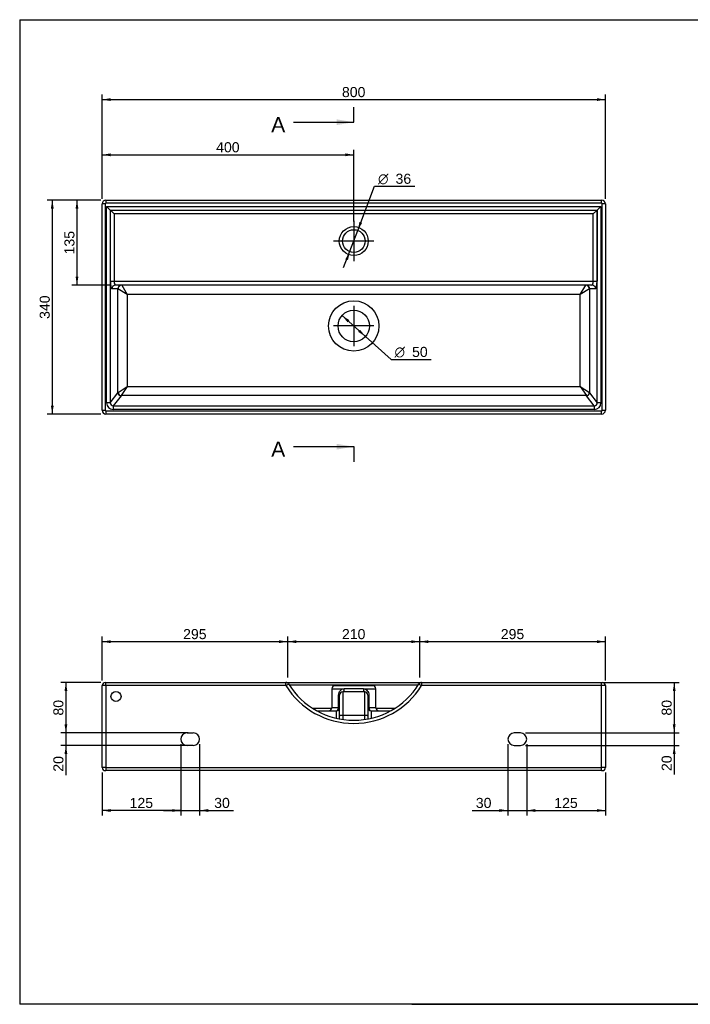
# Model space of a CAD drawing. Header units: millimetres. Extents: x 11 to 285, y 7 to 203.
# Tile 1 of 2: x 11 to 144, y 7 to 203. Entities that reach past the tile are written whole.
import ezdxf
from ezdxf.enums import TextEntityAlignment as Align
from ezdxf.lldxf.tags import DXFTag

# ---------------------------------------------------------------- set-up
doc = ezdxf.new("R2010")
doc.units = ezdxf.units.MM
for name, color, linetype in [('1', 7, 'Continuous'), ('Default', 7, 'Continuous'), ('Predefinito', 7, 'Continuous'), ('TEOREMAR_80X35', 7, 'Continuous')]:
    doc.layers.add(name, color=color, linetype=linetype)
doc.styles.add('SEACAD_Arial', font='arial.ttf')
doc.styles.add('SEACAD_Solid_Edge_ANSI1_Symbols', font='semeca1.ttf')
tags = doc.linetypes.add('CENTER2', pattern=[28.575, 19.05, -3.175, 3.175, -3.175]).pattern_tags.tags
tags[10:11] = [DXFTag(74, 4), DXFTag(75, 0), DXFTag(340, '0'), DXFTag(46, 0.0), DXFTag(50, 0.0), DXFTag(44, 0.0), DXFTag(45, 0.0)]
tags[8:9] = [DXFTag(74, 4), DXFTag(75, 0), DXFTag(340, '0'), DXFTag(46, 0.0), DXFTag(50, 0.0), DXFTag(44, 0.0), DXFTag(45, 0.0)]
tags[6:7] = [DXFTag(74, 4), DXFTag(75, 0), DXFTag(340, '0'), DXFTag(46, 0.0), DXFTag(50, 0.0), DXFTag(44, 0.0), DXFTag(45, 0.0)]
tags[4:5] = [DXFTag(74, 4), DXFTag(75, 0), DXFTag(340, '0'), DXFTag(46, 0.0), DXFTag(50, 0.0), DXFTag(44, 0.0), DXFTag(45, 0.0)]
doc.dimstyles.new('ISO_PALLINATURA', dxfattribs={"dimtxt": 2, "dimasz": 1.7, "dimexe": 1, "dimexo": 1, "dimgap": 1, "dimtad": 1, "dimlfac": 8, "dimtxsty": 'SEACAD_Arial', "dimblk1": '_SE_FILLED', "dimblk2": '_SE_FILLED', "dimsah": 1, "dimcen": 1, "dimadec": 0, "dimazin": 0, "dimtfac": 1, "dimtmove": 0, "dimatfit": 3, "dimfxl": 1, "dimtolj": 1, "dimarcsym": 0})

# ---------------------------------------------------------------- blocks, each defined once
blk = doc.blocks.new('SEANNOT_GROUP')
at = {"layer": 'Default', "color": 7, "linetype": 'CENTER2'}
for p, q in [((77.24, 146.01), (77.24, 138.01)), ((81.24, 142.01), (73.24, 142.01))]:
    blk.add_line(p, q, dxfattribs=at)
blk = doc.blocks.new('SEANNOT_GROUP1')
at = {"layer": 'Default', "color": 7, "linetype": 'CENTER2'}
for p, q in [((77.24, 162.88), (77.24, 154.88)), ((81.24, 158.88), (73.24, 158.88))]:
    blk.add_line(p, q, dxfattribs=at)
blk = doc.blocks.new('SE')
at = {"layer": 'TEOREMAR_80X35', "color": 7, "linetype": 'Continuous'}
for p, q in [((27.24, 125.26), (27.24, 166.26)), ((27.86, 166.26), (27.24, 166.26)), ((27.86, 166.26), (27.86, 125.26)), ((27.99, 167.01), (126.49, 167.01)), ((27.99, 167.01), (27.99, 166.38)), ((126.49, 166.38), (27.99, 166.38)), ((126.49, 166.38), (126.49, 167.01)), ((126.61, 125.26), (126.61, 166.26)), ((127.24, 166.26), (126.61, 166.26)), ((127.24, 166.26), (127.24, 125.26)), ((28.11, 126.77), (28.11, 165.76)), ((28.11, 165.76), (126.36, 165.76)), ((28.11, 165.76), (28.85, 165.02)), ((28.85, 165.02), (28.85, 126.77)), ((28.87, 165.01), (125.6, 165.01)), ((28.9, 150.88), (28.9, 165)), ((28.9, 165), (29.64, 164.26)), ((124.84, 164.26), (125.57, 165)), ((125.57, 165), (125.57, 150.88)), ((126.36, 165.76), (125.62, 165.02)), ((125.62, 126.77), (125.62, 165.02)), ((126.36, 165.76), (126.36, 126.77)), ((29.64, 164.26), (29.64, 150.88)), ((124.84, 164.26), (29.64, 164.26)), ((124.84, 150.88), (124.84, 164.26)), ((28.9, 150.88), (29.64, 150.88)), ((29.64, 150.88), (124.84, 150.88)), ((124.84, 150.88), (125.57, 150.88)), ((30.36, 149.38), (29.17, 149.38)), ((124.56, 150.13), (29.91, 150.13)), ((30.39, 128.76), (30.39, 149.37)), ((32.24, 148.26), (30.39, 149.37)), ((31.13, 150.1), (32.24, 148.26)), ((122.23, 148.26), (123.34, 150.1)), ((124.08, 149.37), (122.23, 148.26)), ((124.08, 149.37), (124.08, 128.76)), ((125.3, 149.38), (124.12, 149.38)), ((32.24, 148.26), (32.24, 129.99)), ((122.23, 148.26), (32.24, 148.26)), ((122.23, 129.99), (122.23, 148.26)), ((30.41, 128.78), (32.24, 129.99)), ((32.24, 129.99), (31.02, 128.17)), ((32.24, 129.99), (122.23, 129.99)), ((122.23, 129.99), (123.45, 128.17)), ((122.23, 129.99), (124.06, 128.78)), ((28.85, 126.77), (30.39, 128.76)), ((31.01, 128.15), (29.45, 126.15)), ((123.45, 128.17), (31.02, 128.17)), ((125.02, 126.15), (123.46, 128.15)), ((124.08, 128.76), (125.62, 126.77)), ((27.24, 125.26), (27.86, 125.26)), ((28.85, 126.77), (28.11, 126.77)), ((29.45, 126.15), (125.02, 126.15)), ((29.45, 126.15), (29.45, 125.42)), ((125.02, 125.42), (29.45, 125.42)), ((125.02, 126.15), (125.02, 125.42)), ((126.36, 126.77), (125.62, 126.77)), ((126.61, 125.26), (127.24, 125.26)), ((27.99, 125.13), (126.49, 125.13)), ((27.99, 125.13), (27.99, 124.51)), ((126.49, 124.51), (27.99, 124.51)), ((126.49, 124.51), (126.49, 125.13))]:
    blk.add_line(p, q, dxfattribs=at)
for centre, radius in [((77.24, 158.88), 2.88), ((77.24, 158.88), 2.25), ((77.24, 142.01), 5), ((77.24, 142.01), 3.12)]:
    blk.add_circle(centre, radius, dxfattribs=at)
for centre, radius, start, end in [((27.99, 166.26), 0.75, 90, 180), ((27.99, 166.26), 0.125, 90, 180), ((126.49, 166.26), 0.75, 0, 90), ((126.49, 166.26), 0.125, 0, 90), ((27.99, 125.26), 0.75, 180, 270), ((27.99, 125.26), 0.125, 180, 270), ((126.49, 125.26), 0.125, 270, 0), ((126.49, 125.26), 0.75, 270, 0)]:
    blk.add_arc(centre, radius, start, end, dxfattribs=at)
for centre, major_axis, ratio, start_param, end_param in [((28.87, 165.76), (0, -0.75), 0.182353, 6.102814, 6.283185), ((28.87, 164.26), (0, -0.75), 0.182353, 2.961222, 3.141593), ((125.6, 164.26), (0, 0.75), 0.182353, 0, 0.180371), ((125.6, 165.76), (0, 0.75), 0.182353, 3.141593, 3.321964), ((29.17, 150.88), (0, -1.5), 0.182353, 4.712389, 6.283185), ((29.91, 150.88), (0, -0.75), 0.364706, 4.712389, 6.283185), ((124.56, 150.88), (0, 0.75), 0.364706, 3.141593, 4.712389), ((125.3, 150.88), (0, 1.5), 0.182353, 3.141593, 4.712389), ((29.91, 149.38), (0, 0.75), 0.983777, 0, 1.570796), ((31.09, 149.38), (0, 0.75), 0.983777, 0, 1.570796), ((30.36, 148.26), (0, -1.12), 0.182353, 2.961222, 3.141593), ((31.13, 149.37), (0.53, 0.53), 0.968319, 0.801492, 2.3401), ((31.09, 148.26), (0, 1.88), 0.109412, 6.102814, 6.283185), ((123.38, 148.26), (0, -1.87), 0.109412, 3.141593, 3.321964), ((123.34, 149.37), (-0.53, 0.53), 0.968319, 3.943085, 5.481693), ((123.38, 149.38), (0, 0.75), 0.983777, 4.712389, 6.283185), ((124.12, 148.26), (0, 1.12), 0.182353, 0, 0.180371), ((124.56, 149.38), (0, -0.75), 0.983777, 1.570796, 3.141593), ((32.24, 128.71), (-1.87, 0), 0.156863, -0.231091, -0.180371), ((31.01, 128.76), (0.494, -0.383), 0.958435, 3.821562, 5.351258), ((31.02, 128.78), (-0.442, 0.442), 0.948847, 0.81164, 2.329953), ((32.24, 128.1), (-1.25, 0), 0.235294, -0.231091, -0.180371), ((123.45, 128.78), (0.442, 0.442), 0.948847, 3.953232, 5.471546), ((122.23, 128.1), (1.25, 0), 0.235294, 0.180371, 0.231091), ((123.46, 128.76), (0.494, 0.383), 0.958435, 4.07352, 5.603216), ((122.23, 128.71), (1.87, 0), 0.156863, 0.180371, 0.231091), ((29.51, 126.83), (0.88, 1.13), 0.958435, 2.250765, 3.780462), ((29.51, 126.83), (0.438, 0.566), 0.873144, 2.250765, 3.780462), ((124.96, 126.83), (-0.88, 1.13), 0.958435, 2.502724, 4.03242), ((124.96, 126.83), (-0.438, 0.566), 0.873144, 2.502724, 4.03242)]:
    blk.add_ellipse(centre, major_axis=major_axis, ratio=ratio, start_param=start_param, end_param=end_param, dxfattribs=at)
blk = doc.blocks.new('DMBLK145')
at = {"layer": 'Default', "linetype": 'Continuous'}
for points in [[(28.94, 187.26), (27.24, 186.97), (28.94, 186.69)], [(125.54, 187.26), (125.54, 186.69), (127.24, 186.97)]]:
    blk.add_hatch(color=7, dxfattribs=at).paths.add_polyline_path(points)
at = {"layer": 'Default', "color": 7, "linetype": 'Continuous'}
for p, q in [((27.24, 167.26), (27.24, 187.97)), ((127.24, 167.26), (127.24, 187.97)), ((27.24, 186.97), (127.24, 186.97))]:
    blk.add_line(p, q, dxfattribs=at)
at = {"layer": 'Default', "color": 7, "linetype": 'Continuous', "style": 'SEACAD_Arial'}
blk.add_text('800', height=2, dxfattribs=at).set_placement((74.89, 189.47), align=Align.TOP_LEFT)
blk = doc.blocks.new('_SE_FILLED')
at = {"color": 0}
blk.add_line((0, 0), (-1, 0), dxfattribs=at)
blk.add_solid([(0, 0), (-1, -0.1665), (-1, 0.1665), (0, 0)], dxfattribs=at)
blk = doc.blocks.new('DMBLK146')
at = {"layer": 'Default', "linetype": 'Continuous'}
for points in [[(17.05, 165.31), (17.62, 165.31), (17.33, 167.01)], [(17.05, 126.21), (17.33, 124.51), (17.62, 126.21)]]:
    blk.add_hatch(color=7, dxfattribs=at).paths.add_polyline_path(points)
at = {"layer": 'Default', "color": 7, "linetype": 'Continuous'}
for p, q in [((26.99, 167.01), (16.33, 167.01)), ((17.33, 167.01), (17.33, 124.51)), ((26.99, 124.51), (16.33, 124.51))]:
    blk.add_line(p, q, dxfattribs=at)
at = {"layer": 'Default', "color": 7, "linetype": 'Continuous', "style": 'SEACAD_Arial'}
blk.add_text('340', height=2, rotation=90, dxfattribs=at).set_placement((14.83, 143.41), align=Align.TOP_LEFT)
blk = doc.blocks.new('DMBLK147')
at = {"layer": 'Default', "linetype": 'Continuous'}
for points in [[(21.96, 165.31), (22.52, 165.31), (22.24, 167.01)], [(21.96, 151.83), (22.24, 150.13), (22.52, 151.83)]]:
    blk.add_hatch(color=7, dxfattribs=at).paths.add_polyline_path(points)
at = {"layer": 'Default', "color": 7, "linetype": 'Continuous'}
for p, q in [((26.99, 167.01), (21.24, 167.01)), ((22.24, 167.01), (22.24, 150.13)), ((28.91, 150.13), (21.24, 150.13))]:
    blk.add_line(p, q, dxfattribs=at)
at = {"layer": 'Default', "color": 7, "linetype": 'Continuous', "style": 'SEACAD_Arial'}
blk.add_text('135', height=2, rotation=90, dxfattribs=at).set_placement((19.74, 156.22), align=Align.TOP_LEFT)
blk = doc.blocks.new('DMBLK148')
at = {"layer": 'Default', "linetype": 'Continuous'}
for points in [[(78.37, 162.68), (78.03, 160.99), (78.9, 162.48)], [(75.57, 155.29), (76.1, 155.09), (76.44, 156.78)]]:
    blk.add_hatch(color=7, dxfattribs=at).paths.add_polyline_path(points)
at = {"layer": 'Default', "color": 7, "linetype": 'Continuous'}
for p, q in [((78.03, 160.99), (81.36, 169.75)), ((81.36, 169.75), (89.37, 169.75)), ((75.23, 153.6), (78.03, 160.99))]:
    blk.add_line(p, q, dxfattribs=at)
for s, style, p in [('O', 'SEACAD_Solid_Edge_ANSI1_Symbols', (82.06, 172.25)), ('36', 'SEACAD_Arial', (85.54, 172.25))]:
    blk.add_text(s, height=2, dxfattribs=dict(at, style=style)).set_placement(p, align=Align.TOP_LEFT)
blk = doc.blocks.new('DMBLK149')
at = {"layer": 'Default', "linetype": 'Continuous'}
for points in [[(76.37, 143.17), (74.91, 144.1), (75.99, 142.75)], [(78.49, 141.27), (78.11, 140.85), (79.56, 139.92)]]:
    blk.add_hatch(color=7, dxfattribs=at).paths.add_polyline_path(points)
at = {"layer": 'Default', "color": 7, "linetype": 'Continuous'}
for p, q in [((74.91, 144.1), (79.56, 139.92)), ((79.56, 139.92), (84.64, 135.36)), ((84.64, 135.36), (92.65, 135.36))]:
    blk.add_line(p, q, dxfattribs=at)
for s, style, p in [('O', 'SEACAD_Solid_Edge_ANSI1_Symbols', (85.34, 137.86)), ('50', 'SEACAD_Arial', (88.82, 137.86))]:
    blk.add_text(s, height=2, dxfattribs=dict(at, style=style)).set_placement(p, align=Align.TOP_LEFT)
blk = doc.blocks.new('DMBLK150')
at = {"layer": 'Default', "linetype": 'Continuous'}
for points in [[(28.94, 176.29), (27.24, 176.01), (28.94, 175.72)], [(75.54, 176.29), (75.54, 175.72), (77.24, 176.01)]]:
    blk.add_hatch(color=7, dxfattribs=at).paths.add_polyline_path(points)
at = {"layer": 'Default', "color": 7, "linetype": 'Continuous'}
for p, q in [((27.24, 167.26), (27.24, 177.01)), ((27.24, 176.01), (77.24, 176.01)), ((77.24, 162.76), (77.24, 177.01))]:
    blk.add_line(p, q, dxfattribs=at)
at = {"layer": 'Default', "color": 7, "linetype": 'Continuous', "style": 'SEACAD_Arial'}
blk.add_text('400', height=2, dxfattribs=at).set_placement((49.89, 178.51), align=Align.TOP_LEFT)
blk = doc.blocks.new('SE2')
at = {"color": 7, "linetype": 'Continuous', "style": 'SEACAD_Arial'}
blk.add_text('A', height=3, dxfattribs=at).set_placement((60.83, 183.49), align=Align.TOP_LEFT)
blk = doc.blocks.new('SE3')
at = {"color": 7, "linetype": 'Continuous', "style": 'SEACAD_Arial'}
blk.add_text('A', height=3, dxfattribs=at).set_placement((60.83, 119.04), align=Align.TOP_LEFT)
blk = doc.blocks.new('SEANNOT_GROUP5')
at = {"linetype": 'Continuous'}
blk.add_hatch(color=7, dxfattribs=at).paths.add_polyline_path([(73.84, 181.92), (77.24, 182.49), (73.84, 183.06)])
at = {"color": 7, "linetype": 'Continuous'}
blk.add_lwpolyline([(65.24, 182.49), (77.24, 182.49)], dxfattribs=at)
blk = doc.blocks.new('SEANNOT_GROUP6')
at = {"linetype": 'Continuous'}
blk.add_hatch(color=7, dxfattribs=at).paths.add_polyline_path([(73.84, 117.47), (77.24, 118.04), (73.84, 118.6)])
at = {"color": 7, "linetype": 'Continuous'}
blk.add_lwpolyline([(65.24, 118.04), (77.24, 118.04)], dxfattribs=at)
blk = doc.blocks.new('SE1')
at = {"layer": 'Default', "color": 7, "linetype": 'CENTER2'}
for p, q in [((77.24, 182.49), (77.24, 185.49)), ((77.24, 118.04), (77.24, 115.04))]:
    blk.add_line(p, q, dxfattribs=at)
at = {"layer": 'Default', "color": 7, "linetype": 'CENTER2', "const_width": 0.00035}
blk.add_lwpolyline([(77.24, 182.49), (77.24, 118.04)], dxfattribs=at)
at = {"layer": 'Default'}
for name in ['SE2', 'SEANNOT_GROUP5', 'SE3', 'SEANNOT_GROUP6']:
    blk.add_blockref(name, (0, 0), dxfattribs=at)
blk = doc.blocks.new('SE5')
at = {"layer": 'TEOREMAR_80X35', "color": 7, "linetype": 'Continuous'}
for p, q in [((27.24, 54.32), (27.24, 70.57)), ((27.99, 70.57), (27.24, 70.57)), ((27.86, 71.19), (27.99, 71.19)), ((27.99, 71.19), (63.76, 71.19)), ((27.99, 70.57), (27.99, 71.19)), ((27.99, 70.57), (27.99, 54.32)), ((63.76, 70.57), (27.99, 70.57)), ((63.76, 71.19), (90.71, 71.19)), ((63.76, 70.57), (63.76, 71.19)), ((63.76, 70.57), (64.29, 70.9)), ((90.04, 70.68), (64.43, 70.68)), ((73.49, 70.57), (80.99, 70.57)), ((90.18, 70.9), (90.71, 70.57)), ((90.71, 71.19), (126.49, 71.19)), ((90.71, 71.19), (90.71, 70.57)), ((126.49, 70.57), (90.71, 70.57)), ((126.49, 71.19), (126.61, 71.19)), ((126.49, 70.57), (126.49, 71.19)), ((126.49, 54.32), (126.49, 70.57)), ((127.24, 70.57), (126.49, 70.57)), ((127.24, 70.57), (127.24, 54.32)), ((72.86, 69.94), (75.32, 69.94)), ((72.86, 69.94), (72.86, 66.19)), ((74.23, 66.19), (74.23, 68.69)), ((74.42, 68.69), (74.23, 68.69)), ((74.42, 64.54), (74.42, 68.69)), ((79.42, 69.32), (75.05, 69.32)), ((75.05, 69.32), (75.05, 64.64)), ((79.15, 69.94), (75.32, 69.94)), ((79.15, 69.94), (81.61, 69.94)), ((79.42, 64.64), (79.42, 69.32)), ((80.05, 68.69), (80.05, 64.54)), ((80.05, 68.69), (80.24, 68.69)), ((80.24, 68.69), (80.24, 66.19)), ((81.61, 66.19), (81.61, 69.94)), ((69.04, 66.08), (72.85, 66.08)), ((69.91, 65.57), (73.8, 65.57)), ((74.23, 66.19), (72.86, 66.19)), ((73.8, 64.09), (73.8, 65.57)), ((74.42, 66.19), (74.23, 66.19)), ((74.42, 63.95), (74.42, 64.54)), ((79.42, 64.64), (75.05, 64.64)), ((75.05, 64.64), (75.05, 63.85)), ((79.42, 63.85), (79.42, 64.64)), ((80.05, 66.19), (80.24, 66.19)), ((80.05, 64.54), (80.05, 63.95)), ((81.61, 66.19), (80.24, 66.19)), ((80.67, 65.57), (84.56, 65.57)), ((80.67, 65.57), (80.67, 64.09)), ((81.62, 66.08), (85.43, 66.08)), ((44.11, 61.19), (45.36, 61.19)), ((110.36, 61.19), (109.11, 61.19)), ((45.36, 58.69), (44.11, 58.69)), ((109.11, 58.69), (110.36, 58.69)), ((27.99, 54.32), (27.24, 54.32)), ((27.86, 53.69), (27.99, 53.69)), ((27.99, 54.32), (126.49, 54.32)), ((27.99, 54.32), (27.99, 53.69)), ((126.49, 53.69), (27.99, 53.69)), ((126.49, 53.69), (126.49, 54.32)), ((127.24, 54.32), (126.49, 54.32)), ((126.49, 53.69), (126.61, 53.69))]:
    blk.add_line(p, q, dxfattribs=at)
blk.add_circle((29.99, 68.44), 1, dxfattribs=at)
for centre, radius, start, end in [((27.86, 70.57), 0.625, 90, 180), ((63.76, 70.57), 0.625, 31.8093, 90), ((77.24, 78.93), 15.86, 211.8093, 328.1907), ((77.24, 78.93), 15.23, 211.8093, 328.1907), ((73.49, 69.94), 0.625, 90, 180), ((80.99, 69.94), 0.625, 0, 90), ((90.71, 70.57), 0.625, 90, 148.1907), ((126.61, 70.57), 0.625, 0, 90), ((75.05, 68.69), 0.625, 90, 180), ((79.42, 68.69), 0.625, 0, 90), ((72.24, 66.19), 0.625, 270, 0), ((73.8, 66.19), 0.625, 270, 0), ((80.67, 66.19), 0.625, 180, 270), ((82.24, 66.19), 0.625, 180, 270), ((44.11, 59.94), 1.25, 90, 270), ((45.36, 59.94), 1.25, 270, 90), ((109.11, 59.94), 1.25, 90, 270), ((110.36, 59.94), 1.25, 270, 90), ((27.86, 54.32), 0.625, 180, 270), ((126.61, 54.32), 0.625, 270, 0)]:
    blk.add_arc(centre, radius, start, end, dxfattribs=at)
for centre, major_axis, ratio, start_param, end_param in [((75.05, 69.94), (0, -0.625), 0.4375, 0, 1.570796), ((79.42, 69.94), (0, -0.625), 0.4375, 4.712389, 6.283185), ((73.8, 66.19), (0, -0.625), 0.6875, 0, 1.570796), ((75.05, 64.54), (-0.625, 0), 0.16918, 4.712389, 6.283185), ((79.42, 64.54), (0.625, 0), 0.16918, 0, 1.570796), ((80.67, 66.19), (0, 0.625), 0.6875, 1.570796, 3.141593)]:
    blk.add_ellipse(centre, major_axis=major_axis, ratio=ratio, start_param=start_param, end_param=end_param, dxfattribs=at)
for points in [[(74.23, 68.69), (74.23, 68.86), (74.26, 69.03), (74.37, 69.33), (74.45, 69.46), (74.65, 69.69), (74.76, 69.78), (75.03, 69.91), (75.17, 69.94), (75.32, 69.94)], [(79.15, 69.94), (79.3, 69.94), (79.45, 69.91), (79.71, 69.78), (79.83, 69.69), (80.02, 69.46), (80.1, 69.33), (80.21, 69.03), (80.24, 68.86), (80.24, 68.69)]]:
    blk.add_open_spline(points, degree=3, knots=[0, 0, 0, 0, 0.25, 0.25, 0.5, 0.5, 0.75, 0.75, 1, 1, 1, 1], dxfattribs=at)
blk = doc.blocks.new('DMBLK155')
at = {"layer": 'Default', "linetype": 'Continuous'}
for points in [[(19.76, 69.49), (20.33, 69.49), (20.04, 71.19)], [(19.76, 62.89), (20.04, 61.19), (20.33, 62.89)]]:
    blk.add_hatch(color=7, dxfattribs=at).paths.add_polyline_path(points)
at = {"layer": 'Default', "color": 7, "linetype": 'Continuous'}
for p, q in [((26.99, 71.19), (19.04, 71.19)), ((20.04, 71.19), (20.04, 61.19)), ((44.36, 61.19), (19.04, 61.19))]:
    blk.add_line(p, q, dxfattribs=at)
at = {"layer": 'Default', "color": 7, "linetype": 'Continuous', "style": 'SEACAD_Arial'}
blk.add_text('80', height=2, rotation=90, dxfattribs=at).set_placement((17.54, 64.63), align=Align.TOP_LEFT)
blk = doc.blocks.new('DMBLK156')
at = {"layer": 'Default', "linetype": 'Continuous'}
for points in [[(19.76, 62.89), (20.04, 61.19), (20.33, 62.89)], [(19.76, 56.99), (20.33, 56.99), (20.04, 58.69)]]:
    blk.add_hatch(color=7, dxfattribs=at).paths.add_polyline_path(points)
at = {"layer": 'Default', "color": 7, "linetype": 'Continuous'}
for p, q in [((20.04, 64.59), (20.04, 52.78)), ((44.36, 61.19), (19.04, 61.19)), ((44.36, 58.69), (19.04, 58.69))]:
    blk.add_line(p, q, dxfattribs=at)
at = {"layer": 'Default', "color": 7, "linetype": 'Continuous', "style": 'SEACAD_Arial'}
blk.add_text('20', height=2, rotation=90, dxfattribs=at).set_placement((17.54, 53.48), align=Align.TOP_LEFT)
blk = doc.blocks.new('DMBLK157')
at = {"layer": 'Default', "linetype": 'Continuous'}
for points in [[(141.19, 69.49), (140.91, 71.19), (140.63, 69.49)], [(141.19, 62.89), (140.63, 62.89), (140.91, 61.19)]]:
    blk.add_hatch(color=7, dxfattribs=at).paths.add_polyline_path(points)
at = {"layer": 'Default', "color": 7, "linetype": 'Continuous'}
for p, q in [((120.11, 71.19), (141.91, 71.19)), ((140.91, 71.19), (140.91, 61.19)), ((111.36, 61.19), (141.91, 61.19))]:
    blk.add_line(p, q, dxfattribs=at)
at = {"layer": 'Default', "color": 7, "linetype": 'Continuous', "style": 'SEACAD_Arial'}
blk.add_text('80', height=2, rotation=90, dxfattribs=at).set_placement((138.41, 64.63), align=Align.TOP_LEFT)
blk = doc.blocks.new('DMBLK158')
at = {"layer": 'Default', "linetype": 'Continuous'}
for points in [[(141.19, 62.89), (140.63, 62.89), (140.91, 61.19)], [(141.19, 56.99), (140.91, 58.69), (140.63, 56.99)]]:
    blk.add_hatch(color=7, dxfattribs=at).paths.add_polyline_path(points)
at = {"layer": 'Default', "color": 7, "linetype": 'Continuous'}
for p, q in [((140.91, 64.59), (140.91, 52.91)), ((111.36, 61.19), (141.91, 61.19)), ((111.36, 58.69), (141.91, 58.69))]:
    blk.add_line(p, q, dxfattribs=at)
at = {"layer": 'Default', "color": 7, "linetype": 'Continuous', "style": 'SEACAD_Arial'}
blk.add_text('20', height=2, rotation=90, dxfattribs=at).set_placement((138.41, 53.61), align=Align.TOP_LEFT)
blk = doc.blocks.new('DMBLK159')
at = {"layer": 'Default', "linetype": 'Continuous'}
for points in [[(41.16, 45.49), (42.86, 45.78), (41.16, 46.06)], [(48.31, 45.49), (48.31, 46.06), (46.61, 45.78)]]:
    blk.add_hatch(color=7, dxfattribs=at).paths.add_polyline_path(points)
at = {"layer": 'Default', "color": 7, "linetype": 'Continuous'}
for p, q in [((42.86, 58.94), (42.86, 44.78)), ((46.61, 58.94), (46.61, 44.78)), ((39.46, 45.78), (53.33, 45.78))]:
    blk.add_line(p, q, dxfattribs=at)
at = {"layer": 'Default', "color": 7, "linetype": 'Continuous', "style": 'SEACAD_Arial'}
blk.add_text('30', height=2, dxfattribs=at).set_placement((49.5, 48.28), align=Align.TOP_LEFT)
blk = doc.blocks.new('DMBLK160')
at = {"layer": 'Default', "linetype": 'Continuous'}
for points in [[(28.94, 45.49), (28.94, 46.06), (27.24, 45.78)], [(41.16, 45.49), (42.86, 45.78), (41.16, 46.06)]]:
    blk.add_hatch(color=7, dxfattribs=at).paths.add_polyline_path(points)
at = {"layer": 'Default', "color": 7, "linetype": 'Continuous'}
for p, q in [((42.86, 58.94), (42.86, 44.78)), ((27.24, 53.32), (27.24, 44.78)), ((42.86, 45.78), (27.24, 45.78))]:
    blk.add_line(p, q, dxfattribs=at)
at = {"layer": 'Default', "color": 7, "linetype": 'Continuous', "style": 'SEACAD_Arial'}
blk.add_text('125', height=2, dxfattribs=at).set_placement((32.7, 48.28), align=Align.TOP_LEFT)
blk = doc.blocks.new('DMBLK161')
at = {"layer": 'Default', "linetype": 'Continuous'}
for points in [[(106.16, 45.49), (107.86, 45.78), (106.16, 46.06)], [(113.31, 45.49), (113.31, 46.06), (111.61, 45.78)]]:
    blk.add_hatch(color=7, dxfattribs=at).paths.add_polyline_path(points)
at = {"layer": 'Default', "color": 7, "linetype": 'Continuous'}
for p, q in [((107.86, 58.94), (107.86, 44.78)), ((111.61, 58.94), (111.61, 44.78)), ((100.79, 45.78), (115.01, 45.78))]:
    blk.add_line(p, q, dxfattribs=at)
at = {"layer": 'Default', "color": 7, "linetype": 'Continuous', "style": 'SEACAD_Arial'}
blk.add_text('30', height=2, dxfattribs=at).set_placement((101.49, 48.28), align=Align.TOP_LEFT)
blk = doc.blocks.new('DMBLK162')
at = {"layer": 'Default', "linetype": 'Continuous'}
for points in [[(113.31, 45.49), (113.31, 46.06), (111.61, 45.78)], [(125.54, 45.49), (127.24, 45.78), (125.54, 46.06)]]:
    blk.add_hatch(color=7, dxfattribs=at).paths.add_polyline_path(points)
at = {"layer": 'Default', "color": 7, "linetype": 'Continuous'}
for p, q in [((111.61, 58.94), (111.61, 44.78)), ((127.24, 53.32), (127.24, 44.78)), ((111.61, 45.78), (127.24, 45.78))]:
    blk.add_line(p, q, dxfattribs=at)
at = {"layer": 'Default', "color": 7, "linetype": 'Continuous', "style": 'SEACAD_Arial'}
blk.add_text('125', height=2, dxfattribs=at).set_placement((117.08, 48.28), align=Align.TOP_LEFT)
blk = doc.blocks.new('DMBLK167')
at = {"layer": 'Default', "linetype": 'Continuous'}
for points in [[(28.94, 79.59), (27.24, 79.31), (28.94, 79.02)], [(62.41, 79.59), (62.41, 79.02), (64.11, 79.31)]]:
    blk.add_hatch(color=7, dxfattribs=at).paths.add_polyline_path(points)
at = {"layer": 'Default', "color": 7, "linetype": 'Continuous'}
for p, q in [((27.24, 71.57), (27.24, 80.31)), ((64.11, 72.19), (64.11, 80.31)), ((27.24, 79.31), (64.11, 79.31))]:
    blk.add_line(p, q, dxfattribs=at)
at = {"layer": 'Default', "color": 7, "linetype": 'Continuous', "style": 'SEACAD_Arial'}
blk.add_text('295', height=2, dxfattribs=at).set_placement((43.33, 81.81), align=Align.TOP_LEFT)
blk = doc.blocks.new('DMBLK168')
at = {"layer": 'Default', "linetype": 'Continuous'}
for points in [[(65.81, 79.59), (64.11, 79.31), (65.81, 79.02)], [(88.66, 79.59), (88.66, 79.02), (90.36, 79.31)]]:
    blk.add_hatch(color=7, dxfattribs=at).paths.add_polyline_path(points)
at = {"layer": 'Default', "color": 7, "linetype": 'Continuous'}
for p, q in [((64.11, 72.19), (64.11, 80.31)), ((90.36, 72.19), (90.36, 80.31)), ((64.11, 79.31), (90.36, 79.31))]:
    blk.add_line(p, q, dxfattribs=at)
at = {"layer": 'Default', "color": 7, "linetype": 'Continuous', "style": 'SEACAD_Arial'}
blk.add_text('210', height=2, dxfattribs=at).set_placement((74.89, 81.81), align=Align.TOP_LEFT)
blk = doc.blocks.new('DMBLK169')
at = {"layer": 'Default', "linetype": 'Continuous'}
for points in [[(92.06, 79.59), (90.36, 79.31), (92.06, 79.02)], [(125.54, 79.59), (125.54, 79.02), (127.24, 79.31)]]:
    blk.add_hatch(color=7, dxfattribs=at).paths.add_polyline_path(points)
at = {"layer": 'Default', "color": 7, "linetype": 'Continuous'}
for p, q in [((90.36, 72.19), (90.36, 80.31)), ((127.24, 71.57), (127.24, 80.31)), ((90.36, 79.31), (127.24, 79.31))]:
    blk.add_line(p, q, dxfattribs=at)
at = {"layer": 'Default', "color": 7, "linetype": 'Continuous', "style": 'SEACAD_Arial'}
blk.add_text('295', height=2, dxfattribs=at).set_placement((106.45, 81.81), align=Align.TOP_LEFT)

msp = doc.modelspace()

# ---------------------------------------------------------------- linework, layer by layer
at = {"layer": '1', "color": 7, "linetype": 'Continuous'}
for p, q in [((10.8564, 202.845), (284.3566, 202.845)), ((10.8564, 202.845), (10.8564, 7.2813)), ((284.3566, 7.2813), (10.8564, 7.2813)), ((88.7928, 7.3094), (284.3566, 7.3094))]:
    msp.add_line(p, q, dxfattribs=at)
at = {"layer": 'Predefinito', "color": 7, "linetype": 'Continuous'}
msp.add_line((88.7928, 7.3094), (88.7928, 7.2813), dxfattribs=at)

# ---------------------------------------------------------------- block references
at = {"layer": 'Default'}
for name in ['SE1', 'SE', 'SEANNOT_GROUP1', 'SEANNOT_GROUP', 'SE5']:
    msp.add_blockref(name, (0, 0), dxfattribs=at)

# ---------------------------------------------------------------- dimensions: what is measured, and where the dimension line sits
at = {"layer": 'Default', "color": 7, "linetype": 'Continuous'}
for base, p1, p2, angle, picture, middle, dimtype in [((27.2361, 186.9724), (27.2361, 166.2591), (127.2361, 166.2591), 0, 'DMBLK145', (77.2361, 186.9724), 161), ((17.3341, 167.0091), (27.9861, 167.0091), (27.9861, 124.5091), 270, 'DMBLK146', (17.3341, 145.7591), 161), ((64.1111, 79.3076), (64.1111, 71.1929), (90.3611, 71.1929), 0, 'DMBLK168', (77.2361, 79.3076), 161), ((20.0419, 61.1929), (27.9861, 71.1929), (45.3611, 61.1929), 90, 'DMBLK155', (20.0419, 66.1929), 160), ((140.9112, 61.1929), (119.1111, 71.1929), (110.3611, 61.1929), 90, 'DMBLK157', (140.9112, 66.1929), 160), ((20.0419, 61.1929), (45.3611, 61.1929), (45.3611, 58.6929), 270, 'DMBLK156', (20.0419, 57.3108), 161), ((140.9112, 61.1929), (110.3611, 61.1929), (110.3611, 58.6929), 270, 'DMBLK158', (140.9112, 57.4393), 161), ((42.8611, 45.7755), (42.8611, 59.9429), (46.6111, 59.9429), 0, 'DMBLK159', (48.7973, 45.7755), 161), ((107.8611, 45.7755), (107.8611, 59.9429), (111.6111, 59.9429), 0, 'DMBLK161', (105.32, 45.7755), 161)]:
    dim = msp.add_linear_dim(base=base, p1=p1, p2=p2, angle=angle, text='\\A1;<>', dimstyle='ISO_PALLINATURA', dxfattribs=at)
    dim.commit()
    dim.dimension.update_dxf_attribs({"geometry": picture, "text_midpoint": middle, "dimtype": dimtype})
for base, p1, p2, picture, middle in [((77.2361, 176.0077), (27.2361, 166.2591), (77.2361, 161.7591), 'DMBLK150', (52.2361, 176.0077)), ((64.1111, 79.3076), (27.2361, 70.5679), (64.1111, 71.1929), 'DMBLK167', (45.6736, 79.3076)), ((127.2361, 79.3076), (90.3611, 71.1929), (127.2361, 70.5679), 'DMBLK169', (108.7986, 79.3076)), ((27.2361, 45.7755), (42.8611, 59.9429), (27.2361, 54.3179), 'DMBLK160', (35.0486, 45.7755)), ((127.2361, 45.7755), (111.6111, 59.9429), (127.2361, 54.3179), 'DMBLK162', (119.4236, 45.7755))]:
    dim = msp.add_linear_dim(base=base, p1=p1, p2=p2, text='\\A1;<>', dimstyle='ISO_PALLINATURA', dxfattribs=at)
    dim.commit()
    dim.dimension.update_dxf_attribs({"geometry": picture, "text_midpoint": middle, "dimtype": 160})
for p1, p2, picture, middle in [((76.4382, 156.7803), (78.0339, 160.9878), 'DMBLK148', (81.3557, 169.7464)), ((74.912, 144.0982), (79.5601, 139.9199), 'DMBLK149', (84.6381, 135.3554))]:
    dim = msp.add_diameter_dim_2p(p1=p1, p2=p2, text='\\A1;<>', dimstyle='ISO_PALLINATURA', override={"dimtad": 0, "dimtih": 1, "dimtoh": 1, "dimtofl": 0}, dxfattribs=at)
    dim.commit()
    dim.dimension.update_dxf_attribs({"geometry": picture, "text_midpoint": middle, "dimtype": 163})
dim = msp.add_linear_dim(base=(22.2412, 150.1341), p1=(27.9861, 167.0091), p2=(29.9087, 150.1341), angle=90, text='\\A1;<>', dimstyle='ISO_PALLINATURA', override={"dimdec": 0, "dimtdec": 0}, dxfattribs=at)
dim.commit()
dim.dimension.update_dxf_attribs({"geometry": 'DMBLK147', "text_midpoint": (22.2412, 158.5716), "dimtype": 160})

doc.saveas('drawing.dxf')
